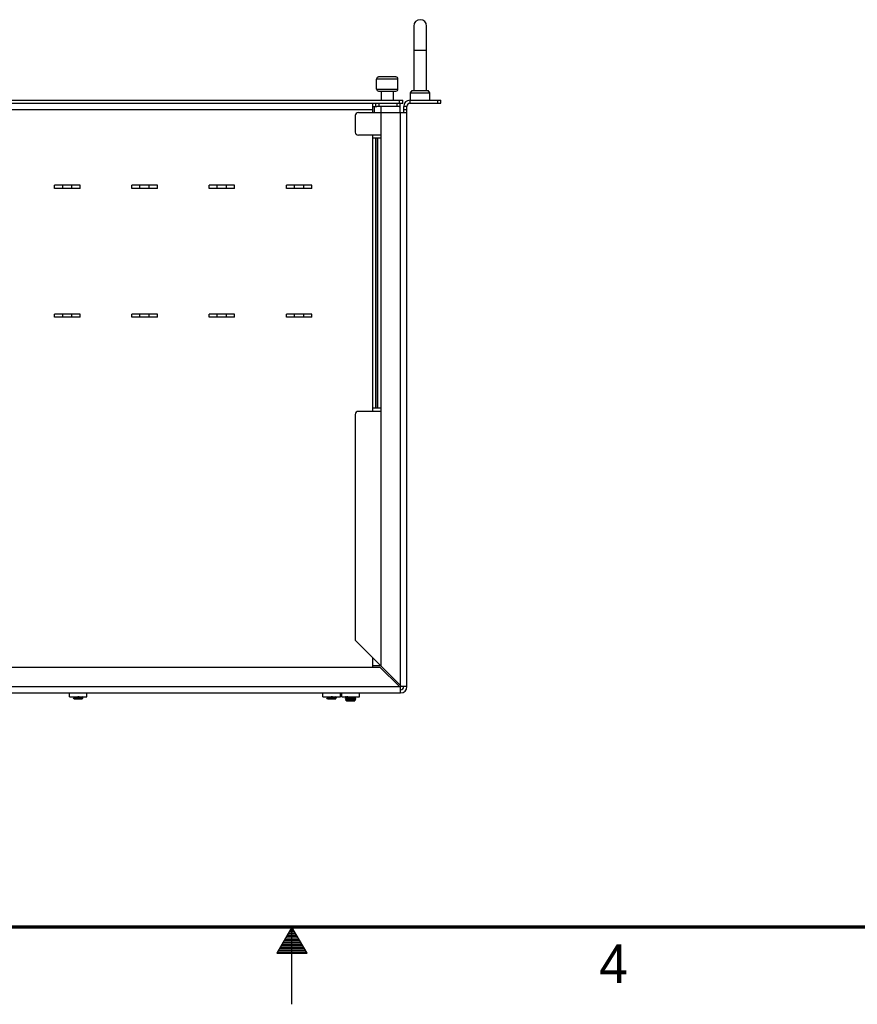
# Model space of a CAD drawing. Header units: inches. Extents: x 0 to 34, y 0 to 22.
# Tile 3 of 28: x 15.2 to 20.7, y 0 to 6.4. Entities that reach past the tile are written whole.
import ezdxf

# ---------------------------------------------------------------- set-up
doc = ezdxf.new("R2010")
doc.units = ezdxf.units.IN
doc.header["$LTSCALE"] = 1.87
doc.header["$MEASUREMENT"] = 0
doc.layers.get('0').update_dxf_attribs({"linetype": 'CONTINUOUS'})
doc.layers.add('02___PRT_ALL_AXES', color=7, linetype='CONTINUOUS')
doc.styles.add('TEXTSTYLE_2', font='txt')

msp = doc.modelspace()

# ---------------------------------------------------------------- linework, layer by layer
at = {"color": 7, "linetype": 'CONTINUOUS'}
for p, q in [((17.7889, 6.327), (17.7889, 5.9103)), ((17.8723, 5.9103), (17.8723, 6.327)), ((17.7889, 6.1706), (17.8723, 6.1706)), ((17.6736, 5.998), (17.5609, 5.998)), ((17.6867, 5.9848), (17.5478, 5.9848)), ((17.5478, 5.9202), (17.5478, 5.9848)), ((17.6867, 5.9202), (17.6867, 5.9848)), ((17.5478, 5.9202), (17.6867, 5.9202)), ((17.5609, 5.907), (17.6736, 5.907)), ((17.7681, 5.8946), (17.7784, 5.9103)), ((17.7681, 5.8946), (17.8931, 5.8946)), ((17.7681, 5.848), (17.7681, 5.8946)), ((17.7784, 5.9103), (17.8828, 5.9103)), ((17.8931, 5.8946), (17.8828, 5.9103)), ((17.8931, 5.848), (17.8931, 5.8946)), ((11.8773, 5.828), (17.7173, 5.828)), ((17.5239, 5.808), (17.5339, 5.808)), ((17.5439, 5.808), (17.5439, 5.828)), ((17.6953, 5.808), (17.5492, 5.808)), ((17.5639, 5.808), (17.5639, 5.828)), ((17.6806, 5.808), (17.6806, 5.828)), ((17.6973, 5.828), (17.6973, 5.848)), ((17.7006, 5.808), (17.7006, 5.828)), ((17.7173, 5.828), (17.7173, 5.848)), ((17.7439, 5.808), (17.7239, 5.808)), ((17.7239, 5.768), (17.7239, 5.808)), ((17.7639, 5.848), (17.9639, 5.848)), ((17.7639, 5.848), (17.7639, 5.828)), ((17.9439, 5.828), (17.9439, 5.848)), ((17.9639, 5.828), (17.9639, 5.848)), ((17.7239, 5.788), (17.7439, 5.788)), ((17.5773, 2.1888), (17.5239, 2.1888)), ((15.5602, 1.9884), (15.5602, 2.0146)), ((15.5602, 1.9884), (15.6743, 1.9884)), ((15.586, 1.9884), (15.5912, 1.9854)), ((15.5865, 1.9814), (15.5866, 1.9815)), ((15.591, 1.9769), (15.5865, 1.9814)), ((15.5914, 1.9843), (15.5866, 1.9815)), ((15.591, 1.9769), (15.6435, 1.9769)), ((15.5913, 1.9854), (15.5913, 1.9842)), ((15.63, 1.9835), (15.6477, 1.9835)), ((15.6431, 1.98), (15.6499, 1.984)), ((15.6432, 1.9789), (15.6432, 1.9801)), ((15.6446, 1.9782), (15.6433, 1.9789)), ((15.6435, 1.9769), (15.6447, 1.978)), ((15.6447, 1.978), (15.6446, 1.9782)), ((15.6499, 1.9856), (15.6451, 1.9884)), ((15.6499, 1.984), (15.6477, 1.9835)), ((15.6501, 1.9854), (15.6499, 1.9856)), ((15.6501, 1.9841), (15.6499, 1.984)), ((15.6501, 1.9841), (15.6501, 1.9854)), ((15.6743, 1.9884), (15.6743, 2.0146)), ((17.2005, 1.9884), (17.2005, 2.0146)), ((17.2005, 1.9884), (17.3147, 1.9884)), ((17.2263, 1.9884), (17.2316, 1.9854)), ((17.2318, 1.9843), (17.2269, 1.9815)), ((17.2269, 1.9814), (17.2269, 1.9815)), ((17.2313, 1.9769), (17.2269, 1.9814)), ((17.2313, 1.9769), (17.2838, 1.9769)), ((17.2316, 1.9854), (17.2316, 1.9842)), ((17.2703, 1.9835), (17.288, 1.9835)), ((17.2834, 1.98), (17.2903, 1.984)), ((17.2836, 1.9789), (17.2836, 1.9801)), ((17.285, 1.9782), (17.2836, 1.9789)), ((17.2838, 1.9769), (17.285, 1.978)), ((17.285, 1.978), (17.285, 1.9782)), ((17.2903, 1.9856), (17.2854, 1.9884)), ((17.2903, 1.984), (17.288, 1.9835)), ((17.2904, 1.9854), (17.2903, 1.9856)), ((17.2904, 1.9841), (17.2903, 1.984)), ((17.2904, 1.9841), (17.2904, 1.9854)), ((17.3147, 1.9884), (17.3147, 2.0146)), ((17.3235, 1.9884), (17.3235, 2.0146)), ((17.3235, 1.9884), (17.4377, 1.9884)), ((17.3478, 1.9881), (17.3479, 1.9882)), ((17.3478, 1.9867), (17.3478, 1.9881)), ((17.3478, 1.9867), (17.3479, 1.9866)), ((17.3478, 1.9776), (17.3479, 1.9777)), ((17.3478, 1.9762), (17.3478, 1.9776)), ((17.3478, 1.9762), (17.3479, 1.9761)), ((17.3482, 1.9884), (17.3479, 1.9882)), ((17.3479, 1.9882), (17.3484, 1.9884)), ((17.3479, 1.9866), (17.3546, 1.9827)), ((17.3548, 1.9817), (17.3479, 1.9777)), ((17.3479, 1.9761), (17.3546, 1.9722)), ((17.3546, 1.9828), (17.3546, 1.9816)), ((17.4064, 1.9878), (17.4073, 1.9884)), ((17.4064, 1.9774), (17.4133, 1.9813)), ((17.4066, 1.9879), (17.4066, 1.9867)), ((17.4133, 1.983), (17.4066, 1.9868)), ((17.4066, 1.9775), (17.4066, 1.9762)), ((17.4133, 1.9725), (17.4066, 1.9763)), ((17.4134, 1.9828), (17.4133, 1.983)), ((17.4133, 1.9813), (17.4134, 1.9815)), ((17.4134, 1.9828), (17.4134, 1.9815)), ((17.4377, 1.9884), (17.4377, 2.0146)), ((17.3548, 1.9712), (17.3499, 1.9684)), ((17.3499, 1.9683), (17.3499, 1.9684)), ((17.3543, 1.9638), (17.3499, 1.9683)), ((17.3543, 1.9638), (17.4068, 1.9638)), ((17.3546, 1.9723), (17.3546, 1.9711)), ((17.3933, 1.9703), (17.411, 1.9703)), ((17.4064, 1.9669), (17.4133, 1.9708)), ((17.4066, 1.9657), (17.4066, 1.967)), ((17.408, 1.965), (17.4066, 1.9658)), ((17.4068, 1.9638), (17.408, 1.9649)), ((17.408, 1.9649), (17.408, 1.965)), ((17.4133, 1.9708), (17.411, 1.9703)), ((17.4134, 1.9723), (17.4133, 1.9725)), ((17.4134, 1.971), (17.4133, 1.9708)), ((17.4134, 1.971), (17.4134, 1.9723))]:
    msp.add_line(p, q, dxfattribs=at)
at = {"color": 3, "linetype": 'CONTINUOUS'}
for p, q in [((11.8773, 5.848), (17.7173, 5.848)), ((17.5239, 5.768), (17.5239, 5.828)), ((17.5339, 5.808), (17.5492, 5.808)), ((17.5339, 5.768), (17.5339, 5.808)), ((17.5773, 2.1884), (17.5773, 5.808)), ((17.6953, 5.808), (17.7006, 5.808)), ((17.7006, 5.768), (17.7006, 5.808)), ((17.7439, 2.0546), (17.7439, 5.808)), ((17.7639, 5.828), (17.9639, 5.828)), ((12.0706, 5.788), (17.5239, 5.788)), ((17.4106, 5.748), (17.4106, 5.6413)), ((17.4306, 5.768), (17.7439, 5.768)), ((17.7039, 2.0617), (17.7039, 5.768)), ((17.5773, 5.6213), (17.4306, 5.6213)), ((17.5239, 3.835), (17.5239, 5.6213)), ((17.5773, 5.6013), (17.5239, 5.6013)), ((17.5407, 5.6013), (17.5407, 3.855)), ((17.5438, 5.6013), (17.5438, 3.855)), ((17.5555, 3.855), (17.5555, 5.6013)), ((15.4646, 5.2776), (15.4646, 5.2983)), ((15.6299, 5.2983), (15.4646, 5.2983)), ((15.5173, 5.2776), (15.5173, 5.2983)), ((15.5773, 5.2776), (15.5773, 5.2983)), ((15.6299, 5.2776), (15.6299, 5.2983)), ((15.9646, 5.2776), (15.9646, 5.2983)), ((16.1299, 5.2983), (15.9646, 5.2983)), ((16.0173, 5.2776), (16.0173, 5.2983)), ((16.0773, 5.2776), (16.0773, 5.2983)), ((16.1299, 5.2776), (16.1299, 5.2983)), ((16.6299, 5.2983), (16.4646, 5.2983)), ((16.4646, 5.2776), (16.4646, 5.2983)), ((16.5173, 5.2776), (16.5173, 5.2983)), ((16.5773, 5.2776), (16.5773, 5.2983)), ((16.6299, 5.2776), (16.6299, 5.2983)), ((17.1299, 5.2983), (16.9646, 5.2983)), ((16.9646, 5.2776), (16.9646, 5.2983)), ((17.0173, 5.2776), (17.0173, 5.2983)), ((17.0773, 5.2776), (17.0773, 5.2983)), ((17.1299, 5.2776), (17.1299, 5.2983)), ((15.6299, 5.2776), (15.4646, 5.2776)), ((16.1299, 5.2776), (15.9646, 5.2776)), ((16.6299, 5.2776), (16.4646, 5.2776)), ((17.1299, 5.2776), (16.9646, 5.2776)), ((15.6299, 4.465), (15.4646, 4.465)), ((15.4646, 4.4443), (15.4646, 4.465)), ((15.5173, 4.4443), (15.5173, 4.465)), ((15.5773, 4.4443), (15.5773, 4.465)), ((15.6299, 4.4443), (15.6299, 4.465)), ((16.1299, 4.465), (15.9646, 4.465)), ((15.9646, 4.4443), (15.9646, 4.465)), ((16.0173, 4.4443), (16.0173, 4.465)), ((16.0773, 4.4443), (16.0773, 4.465)), ((16.1299, 4.4443), (16.1299, 4.465)), ((16.6299, 4.465), (16.4646, 4.465)), ((16.4646, 4.4443), (16.4646, 4.465)), ((16.5173, 4.4443), (16.5173, 4.465)), ((16.5773, 4.4443), (16.5773, 4.465)), ((16.6299, 4.4443), (16.6299, 4.465)), ((17.1299, 4.465), (16.9646, 4.465)), ((16.9646, 4.4443), (16.9646, 4.465)), ((17.0173, 4.4443), (17.0173, 4.465)), ((17.0773, 4.4443), (17.0773, 4.465)), ((17.1299, 4.4443), (17.1299, 4.465)), ((15.6299, 4.4443), (15.4646, 4.4443)), ((16.1299, 4.4443), (15.9646, 4.4443)), ((16.6299, 4.4443), (16.4646, 4.4443)), ((17.1299, 4.4443), (16.9646, 4.4443)), ((17.5773, 3.835), (17.4306, 3.835)), ((17.5773, 3.855), (17.5239, 3.855)), ((17.4106, 3.815), (17.4106, 2.355)), ((17.4106, 2.355), (17.7039, 2.0617)), ((17.5239, 2.1813), (17.5239, 2.2417)), ((12.0243, 2.1813), (17.5702, 2.1813)), ((17.5702, 2.1813), (17.6969, 2.0546)), ((11.8977, 2.0546), (17.6969, 2.0546)), ((17.698, 2.0537), (17.6969, 2.0546)), ((17.6992, 2.053), (17.698, 2.0537)), ((17.7039, 2.0616), (17.7049, 2.0605)), ((17.7039, 2.0146), (17.7039, 2.0537)), ((17.7439, 2.0546), (17.7049, 2.0546)), ((11.8906, 2.0146), (17.7039, 2.0146))]:
    msp.add_line(p, q, dxfattribs=at)
at = {"color": 2, "linetype": 'CONTINUOUS'}
for p, q in [((17, 0.5), (16.902, 0.3303)), ((16.9712, 0.45), (17.0289, 0.45)), ((16.9769, 0.46), (17.0231, 0.46)), ((16.9827, 0.47), (17.0173, 0.47)), ((16.9885, 0.48), (17.0116, 0.48)), ((16.9942, 0.49), (17.0058, 0.49)), ((17.098, 0.3303), (17, 0.5)), ((17, 0), (17, 0.5)), ((16.9365, 0.39), (17.0635, 0.39)), ((16.9423, 0.4), (17.0578, 0.4)), ((16.9481, 0.41), (17.052, 0.41)), ((16.9538, 0.42), (17.0462, 0.42)), ((16.9596, 0.43), (17.0404, 0.43)), ((16.9654, 0.44), (17.0347, 0.44)), ((16.902, 0.3303), (17.098, 0.3303)), ((16.9076, 0.34), (17.0924, 0.34)), ((16.9134, 0.35), (17.0866, 0.35)), ((16.9192, 0.36), (17.0808, 0.36)), ((16.925, 0.37), (17.0751, 0.37)), ((16.9307, 0.38), (17.0693, 0.38))]:
    msp.add_line(p, q, dxfattribs=at)
at = {"color": 7, "linetype": 'CONTINUOUS', "const_width": 0.02}
msp.add_lwpolyline([(0.5, 0.5), (33.5, 0.5)], dxfattribs=at)
at = {"color": 7, "linetype": 'CONTINUOUS'}
for centre, radius, start, end in [((17.8306, 6.327), 0.0417, 0, 180), ((17.5609, 5.9848), 0.0131, 90, 180), ((17.6736, 5.9848), 0.0131, 0, 90), ((17.5609, 5.9202), 0.0131, 180, 270), ((17.6736, 5.9202), 0.0131, 270, 360), ((17.7639, 5.808), 0.04, 90, 180), ((17.7039, 2.0546), 0.02, 270, 360), ((15.5866, 2.54), 0.5646, 274.14226, 274.36247), ((17.2269, 2.54), 0.5646, 274.14226, 274.36247), ((17.3499, 2.5269), 0.5646, 274.14226, 274.36247)]:
    msp.add_arc(centre, radius, start, end, dxfattribs=at)
at = {"color": 3, "linetype": 'CONTINUOUS'}
for centre, radius, start, end in [((17.7639, 5.808), 0.02, 90, 180), ((17.4306, 5.748), 0.02, 90, 180), ((17.4306, 5.6413), 0.02, 180, 270), ((17.4306, 3.815), 0.02, 90, 180), ((17.7039, 2.0546), 0.04, 270, 360)]:
    msp.add_arc(centre, radius, start, end, dxfattribs=at)
at = {"color": 7, "linetype": 'CONTINUOUS'}
for points, knots in [([(17.7039, 2.0542), (17.7032, 2.0539), (17.7015, 2.0536), (17.6999, 2.0537), (17.6991, 2.0538)], [0, 0, 0, 0, 0.493901, 1, 1, 1, 1]), ([(15.5866, 1.9815), (15.5867, 1.9816), (15.5872, 1.9816), (15.5881, 1.9818), (15.5894, 1.9819), (15.5911, 1.982), (15.5932, 1.9821), (15.5967, 1.9823), (15.6017, 1.9825), (15.6083, 1.9828), (15.6154, 1.983), (15.6227, 1.9832), (15.6276, 1.9834), (15.63, 1.9835)], [0, 0, 0, 0, 0.010879, 0.031736, 0.062413, 0.102465, 0.151122, 0.207671, 0.341264, 0.495967, 0.663352, 0.834337, 1, 1, 1, 1]), ([(15.6227, 1.9884), (15.6209, 1.9883), (15.6171, 1.988), (15.6115, 1.9877), (15.6061, 1.9873), (15.6012, 1.9869), (15.5976, 1.9866), (15.5953, 1.9864), (15.5939, 1.9862), (15.5928, 1.986), (15.592, 1.9859), (15.5915, 1.9857), (15.5913, 1.9855), (15.5913, 1.9854)], [0, 0, 0, 0, 0.178097, 0.356385, 0.531507, 0.689599, 0.818966, 0.870526, 0.91333, 0.948416, 0.974779, 0.991742, 1, 1, 1, 1]), ([(15.5914, 1.9843), (15.5917, 1.9845), (15.5924, 1.9846), (15.5937, 1.9849), (15.5955, 1.9851), (15.5979, 1.9853), (15.6007, 1.9856), (15.6052, 1.9859), (15.6114, 1.9864), (15.619, 1.9868), (15.6264, 1.9873), (15.6331, 1.9878), (15.6372, 1.9882), (15.6389, 1.9884)], [0, 0, 0, 0, 0.017045, 0.045478, 0.08387, 0.133085, 0.193064, 0.262254, 0.418557, 0.580076, 0.741791, 0.888527, 1, 1, 1, 1]), ([(15.6477, 1.9835), (15.6465, 1.9832), (15.6439, 1.9827), (15.6395, 1.982), (15.6343, 1.9812), (15.6286, 1.9803), (15.6226, 1.9795), (15.6147, 1.9785), (15.6088, 1.9776), (15.6051, 1.9769)], [0, 0, 0, 0, 0.082337, 0.186545, 0.30924, 0.445227, 0.588789, 0.73386, 1, 1, 1, 1]), ([(15.6072, 1.9769), (15.6111, 1.9772), (15.6169, 1.9775), (15.6247, 1.978), (15.6301, 1.9784), (15.6349, 1.9788), (15.6383, 1.9791), (15.6404, 1.9794), (15.6416, 1.9795), (15.6424, 1.9797), (15.6429, 1.9799), (15.6431, 1.98)], [0, 0, 0, 0, 0.324349, 0.487802, 0.644312, 0.780535, 0.886399, 0.92667, 0.959548, 0.984229, 1, 1, 1, 1]), ([(15.6432, 1.9789), (15.6432, 1.9787), (15.6428, 1.9785), (15.6422, 1.9784), (15.641, 1.9781), (15.6394, 1.9779), (15.6375, 1.9777), (15.6341, 1.9774), (15.6314, 1.9772), (15.6295, 1.9771)], [0, 0, 0, 0, 0.024591, 0.079276, 0.164322, 0.276111, 0.415933, 0.585395, 1, 1, 1, 1]), ([(15.6295, 1.9769), (15.6305, 1.9769), (15.6325, 1.977), (15.6354, 1.9772), (15.638, 1.9773), (15.6402, 1.9775), (15.6419, 1.9776), (15.6431, 1.9777), (15.6439, 1.9778), (15.6442, 1.9779), (15.6445, 1.978), (15.6446, 1.978), (15.6447, 1.978)], [0, 0, 0, 0, 0.208478, 0.398917, 0.567443, 0.711008, 0.827304, 0.91488, 0.947525, 0.972557, 0.989956, 1, 1, 1, 1]), ([(15.63, 1.9835), (15.6314, 1.9835), (15.6342, 1.9837), (15.6382, 1.984), (15.6416, 1.9842), (15.6445, 1.9844), (15.6467, 1.9846), (15.6484, 1.9849), (15.6495, 1.9851), (15.6499, 1.9852), (15.6501, 1.9854), (15.6501, 1.9854)], [0, 0, 0, 0, 0.215565, 0.412007, 0.583375, 0.725497, 0.837679, 0.922866, 0.977175, 0.992128, 1, 1, 1, 1]), ([(17.2269, 1.9815), (17.227, 1.9816), (17.2275, 1.9816), (17.2284, 1.9818), (17.2297, 1.9819), (17.2314, 1.982), (17.2335, 1.9821), (17.237, 1.9823), (17.242, 1.9825), (17.2486, 1.9828), (17.2557, 1.983), (17.263, 1.9832), (17.2679, 1.9834), (17.2703, 1.9835)], [0, 0, 0, 0, 0.010879, 0.031736, 0.062413, 0.102465, 0.151122, 0.207671, 0.341264, 0.495967, 0.663352, 0.834337, 1, 1, 1, 1]), ([(17.2631, 1.9884), (17.2612, 1.9883), (17.2574, 1.988), (17.2518, 1.9877), (17.2464, 1.9873), (17.2415, 1.9869), (17.238, 1.9866), (17.2356, 1.9864), (17.2343, 1.9862), (17.2332, 1.986), (17.2324, 1.9859), (17.2319, 1.9857), (17.2316, 1.9855), (17.2316, 1.9854)], [0, 0, 0, 0, 0.178097, 0.356385, 0.531507, 0.689599, 0.818966, 0.870526, 0.91333, 0.948416, 0.974779, 0.991742, 1, 1, 1, 1]), ([(17.2318, 1.9843), (17.232, 1.9845), (17.2327, 1.9846), (17.234, 1.9849), (17.2359, 1.9851), (17.2382, 1.9853), (17.241, 1.9856), (17.2455, 1.9859), (17.2517, 1.9864), (17.2593, 1.9868), (17.2668, 1.9873), (17.2734, 1.9878), (17.2775, 1.9882), (17.2793, 1.9884)], [0, 0, 0, 0, 0.017045, 0.045478, 0.08387, 0.133085, 0.193064, 0.262254, 0.418557, 0.580076, 0.741791, 0.888527, 1, 1, 1, 1]), ([(17.288, 1.9835), (17.2869, 1.9832), (17.2842, 1.9827), (17.2798, 1.982), (17.2747, 1.9812), (17.269, 1.9803), (17.2629, 1.9795), (17.255, 1.9785), (17.2491, 1.9776), (17.2454, 1.9769)], [0, 0, 0, 0, 0.082337, 0.186545, 0.30924, 0.445227, 0.588789, 0.73386, 1, 1, 1, 1]), ([(17.2475, 1.9769), (17.2514, 1.9772), (17.2573, 1.9775), (17.265, 1.978), (17.2705, 1.9784), (17.2752, 1.9788), (17.2786, 1.9791), (17.2808, 1.9794), (17.2819, 1.9795), (17.2828, 1.9797), (17.2832, 1.9799), (17.2834, 1.98)], [0, 0, 0, 0, 0.324349, 0.487802, 0.644312, 0.780535, 0.886399, 0.92667, 0.959548, 0.984229, 1, 1, 1, 1]), ([(17.2836, 1.9789), (17.2836, 1.9787), (17.2832, 1.9785), (17.2825, 1.9784), (17.2813, 1.9781), (17.2798, 1.9779), (17.2778, 1.9777), (17.2745, 1.9774), (17.2718, 1.9772), (17.2698, 1.9771)], [0, 0, 0, 0, 0.024591, 0.079276, 0.164322, 0.276111, 0.415933, 0.585395, 1, 1, 1, 1]), ([(17.2698, 1.9769), (17.2709, 1.9769), (17.2729, 1.977), (17.2758, 1.9772), (17.2783, 1.9773), (17.2805, 1.9775), (17.2823, 1.9776), (17.2835, 1.9777), (17.2842, 1.9778), (17.2846, 1.9779), (17.2848, 1.978), (17.285, 1.978), (17.285, 1.978)], [0, 0, 0, 0, 0.208478, 0.398917, 0.567443, 0.711008, 0.827304, 0.91488, 0.947525, 0.972557, 0.989956, 1, 1, 1, 1]), ([(17.2703, 1.9835), (17.2718, 1.9835), (17.2745, 1.9837), (17.2785, 1.984), (17.2819, 1.9842), (17.2848, 1.9844), (17.2871, 1.9846), (17.2888, 1.9849), (17.2898, 1.9851), (17.2903, 1.9852), (17.2904, 1.9854), (17.2904, 1.9854)], [0, 0, 0, 0, 0.215565, 0.412007, 0.583375, 0.725497, 0.837679, 0.922866, 0.977175, 0.992128, 1, 1, 1, 1]), ([(17.3626, 1.9884), (17.3615, 1.9883), (17.3594, 1.9882), (17.3565, 1.988), (17.354, 1.9878), (17.3519, 1.9876), (17.3502, 1.9874), (17.349, 1.9872), (17.3482, 1.987), (17.3479, 1.9869), (17.3478, 1.9868), (17.3478, 1.9867)], [0, 0, 0, 0, 0.221451, 0.418164, 0.586753, 0.725512, 0.837897, 0.92262, 0.976357, 0.991407, 1, 1, 1, 1]), ([(17.3806, 1.9789), (17.3785, 1.9788), (17.3744, 1.9786), (17.3683, 1.9782), (17.3626, 1.9779), (17.3576, 1.9776), (17.3541, 1.9773), (17.3518, 1.9771), (17.3504, 1.9769), (17.3493, 1.9768), (17.3485, 1.9766), (17.3481, 1.9765), (17.3478, 1.9763), (17.3478, 1.9762)], [0, 0, 0, 0, 0.189636, 0.378216, 0.554263, 0.707185, 0.829315, 0.877682, 0.918772, 0.952133, 0.976939, 0.9927, 1, 1, 1, 1]), ([(17.3479, 1.9777), (17.3481, 1.9778), (17.3484, 1.9779), (17.3491, 1.9781), (17.3501, 1.9782), (17.3518, 1.9784), (17.3546, 1.9786), (17.3586, 1.9789), (17.3635, 1.9793), (17.3689, 1.9796), (17.3747, 1.9799), (17.3786, 1.9801), (17.3806, 1.9802)], [0, 0, 0, 0, 0.013978, 0.036056, 0.065917, 0.102913, 0.197016, 0.320925, 0.471154, 0.640615, 0.820126, 1, 1, 1, 1]), ([(17.4064, 1.9878), (17.4063, 1.9878), (17.4059, 1.9877), (17.405, 1.9874), (17.4032, 1.9872), (17.4006, 1.9869), (17.3972, 1.9866), (17.3932, 1.9863), (17.3887, 1.9859), (17.3839, 1.9856), (17.3792, 1.9853), (17.3744, 1.985), (17.3698, 1.9847), (17.3656, 1.9844), (17.3619, 1.9841), (17.3589, 1.9838), (17.3569, 1.9835), (17.3557, 1.9833), (17.3551, 1.9832), (17.3548, 1.983), (17.3546, 1.9829), (17.3546, 1.9828)], [0, 0, 0, 0, 0.008408, 0.02094, 0.057375, 0.108074, 0.17418, 0.253299, 0.34135, 0.433296, 0.524462, 0.61652, 0.706776, 0.790071, 0.861836, 0.918898, 0.960914, 0.976633, 0.988383, 0.996005, 1, 1, 1, 1]), ([(17.4064, 1.9774), (17.4063, 1.9773), (17.4059, 1.9772), (17.405, 1.9769), (17.4032, 1.9767), (17.4006, 1.9764), (17.3972, 1.9761), (17.3932, 1.9758), (17.3887, 1.9754), (17.3839, 1.9751), (17.3792, 1.9748), (17.3744, 1.9745), (17.3698, 1.9742), (17.3656, 1.9739), (17.3619, 1.9736), (17.3589, 1.9733), (17.3569, 1.973), (17.3557, 1.9728), (17.3551, 1.9727), (17.3548, 1.9725), (17.3546, 1.9724), (17.3546, 1.9723)], [0, 0, 0, 0, 0.008408, 0.02094, 0.057375, 0.108074, 0.17418, 0.253299, 0.34135, 0.433296, 0.524462, 0.61652, 0.706776, 0.790071, 0.861836, 0.918898, 0.960914, 0.976633, 0.988383, 0.996005, 1, 1, 1, 1]), ([(17.3548, 1.9817), (17.3549, 1.9818), (17.3552, 1.9819), (17.3562, 1.9821), (17.3579, 1.9824), (17.3606, 1.9826), (17.364, 1.983), (17.368, 1.9833), (17.3725, 1.9836), (17.3772, 1.9839), (17.382, 1.9842), (17.3868, 1.9845), (17.3914, 1.9848), (17.3956, 1.9851), (17.3993, 1.9855), (17.4023, 1.9858), (17.4043, 1.986), (17.4054, 1.9862), (17.406, 1.9864), (17.4064, 1.9865), (17.4066, 1.9867), (17.4066, 1.9867)], [0, 0, 0, 0, 0.008408, 0.02094, 0.057375, 0.108074, 0.17418, 0.253299, 0.34135, 0.433296, 0.524462, 0.61652, 0.706776, 0.790071, 0.861836, 0.918898, 0.960914, 0.976633, 0.988383, 0.996005, 1, 1, 1, 1]), ([(17.3548, 1.9712), (17.3549, 1.9713), (17.3552, 1.9714), (17.3562, 1.9716), (17.3579, 1.9719), (17.3606, 1.9721), (17.364, 1.9725), (17.368, 1.9728), (17.3725, 1.9731), (17.3772, 1.9734), (17.382, 1.9737), (17.3868, 1.974), (17.3914, 1.9743), (17.3956, 1.9746), (17.3993, 1.975), (17.4023, 1.9753), (17.4043, 1.9755), (17.4054, 1.9757), (17.406, 1.9759), (17.4064, 1.976), (17.4066, 1.9762), (17.4066, 1.9762)], [0, 0, 0, 0, 0.008408, 0.02094, 0.057375, 0.108074, 0.17418, 0.253299, 0.34135, 0.433296, 0.524462, 0.61652, 0.706776, 0.790071, 0.861836, 0.918898, 0.960914, 0.976633, 0.988383, 0.996005, 1, 1, 1, 1]), ([(17.4134, 1.9828), (17.4134, 1.9827), (17.4131, 1.9826), (17.4127, 1.9824), (17.4118, 1.9823), (17.4108, 1.9821), (17.4094, 1.982), (17.4071, 1.9818), (17.4036, 1.9815), (17.3986, 1.9811), (17.3929, 1.9808), (17.3868, 1.9805), (17.3827, 1.9803), (17.3806, 1.9802)], [0, 0, 0, 0, 0.007309, 0.023054, 0.047865, 0.081229, 0.122313, 0.17068, 0.292813, 0.445734, 0.621782, 0.810364, 1, 1, 1, 1]), ([(17.3806, 1.9789), (17.3826, 1.979), (17.3865, 1.9791), (17.3923, 1.9795), (17.3977, 1.9798), (17.4025, 1.9801), (17.4066, 1.9804), (17.4093, 1.9806), (17.4111, 1.9808), (17.412, 1.981), (17.4127, 1.9811), (17.4131, 1.9813), (17.4133, 1.9813)], [0, 0, 0, 0, 0.179877, 0.35939, 0.528853, 0.679074, 0.802994, 0.897092, 0.934095, 0.963958, 0.986046, 1, 1, 1, 1]), ([(17.3499, 1.9684), (17.35, 1.9684), (17.3505, 1.9685), (17.3514, 1.9686), (17.3527, 1.9688), (17.3544, 1.9689), (17.3565, 1.969), (17.36, 1.9692), (17.365, 1.9694), (17.3716, 1.9696), (17.3787, 1.9699), (17.386, 1.9701), (17.3909, 1.9702), (17.3933, 1.9703)], [0, 0, 0, 0, 0.010879, 0.031736, 0.062413, 0.102465, 0.151122, 0.207671, 0.341264, 0.495967, 0.663352, 0.834337, 1, 1, 1, 1]), ([(17.411, 1.9703), (17.4099, 1.9701), (17.4072, 1.9696), (17.4028, 1.9688), (17.3977, 1.968), (17.392, 1.9672), (17.3859, 1.9664), (17.378, 1.9654), (17.3721, 1.9645), (17.3684, 1.9638)], [0, 0, 0, 0, 0.082337, 0.186545, 0.30924, 0.445227, 0.588789, 0.73386, 1, 1, 1, 1]), ([(17.3705, 1.9638), (17.3744, 1.9641), (17.3803, 1.9644), (17.388, 1.9649), (17.3935, 1.9653), (17.3982, 1.9657), (17.4016, 1.966), (17.4038, 1.9663), (17.4049, 1.9664), (17.4058, 1.9666), (17.4062, 1.9668), (17.4064, 1.9669)], [0, 0, 0, 0, 0.324349, 0.487802, 0.644312, 0.780535, 0.886399, 0.92667, 0.959548, 0.984229, 1, 1, 1, 1]), ([(17.4066, 1.9657), (17.4066, 1.9656), (17.4062, 1.9654), (17.4055, 1.9652), (17.4043, 1.965), (17.4028, 1.9648), (17.4008, 1.9646), (17.3975, 1.9643), (17.3948, 1.9641), (17.3928, 1.9639)], [0, 0, 0, 0, 0.024591, 0.079276, 0.164322, 0.276111, 0.415933, 0.585395, 1, 1, 1, 1]), ([(17.3928, 1.9638), (17.3939, 1.9638), (17.3959, 1.9639), (17.3988, 1.9641), (17.4013, 1.9642), (17.4035, 1.9643), (17.4053, 1.9645), (17.4065, 1.9646), (17.4072, 1.9647), (17.4076, 1.9648), (17.4078, 1.9648), (17.408, 1.9649), (17.408, 1.9649)], [0, 0, 0, 0, 0.208478, 0.398917, 0.567443, 0.711008, 0.827304, 0.91488, 0.947525, 0.972557, 0.989956, 1, 1, 1, 1]), ([(17.3933, 1.9703), (17.3948, 1.9704), (17.3975, 1.9706), (17.4015, 1.9708), (17.4049, 1.9711), (17.4078, 1.9713), (17.4101, 1.9715), (17.4118, 1.9717), (17.4128, 1.972), (17.4133, 1.9721), (17.4134, 1.9722), (17.4134, 1.9723)], [0, 0, 0, 0, 0.215565, 0.412007, 0.583375, 0.725497, 0.837679, 0.922866, 0.977175, 0.992128, 1, 1, 1, 1])]:
    msp.add_open_spline(points, degree=3, knots=knots, dxfattribs=at)
at = {"color": 3, "linetype": 'CONTINUOUS'}
for points, knots in [([(17.7039, 2.0537), (17.7033, 2.0532), (17.7017, 2.0525), (17.6999, 2.0527), (17.6992, 2.053)], [0, 0, 0, 0, 0.502234, 1, 1, 1, 1]), ([(17.7058, 2.0569), (17.7058, 2.0567), (17.7056, 2.0559), (17.7052, 2.0551), (17.7048, 2.0546)], [0, 0, 0, 0, 0.246819, 1, 1, 1, 1]), ([(17.7049, 2.0605), (17.7053, 2.06), (17.7059, 2.0588), (17.7059, 2.0575), (17.7058, 2.0569)], [0, 0, 0, 0, 0.511006, 1, 1, 1, 1])]:
    msp.add_open_spline(points, degree=3, knots=knots, dxfattribs=at)
at = {"layer": '02___PRT_ALL_AXES', "color": 7, "linetype": 'CONTINUOUS'}
for p, q in [((17.5779, 5.907), (17.5779, 5.848)), ((17.6566, 5.907), (17.6566, 5.848))]:
    msp.add_line(p, q, dxfattribs=at)

# ---------------------------------------------------------------- texts
at = {"color": 2, "linetype": 'CONTINUOUS', "insert": (18.9884, 0.3869), "char_height": 0.25, "width": 0.25, "attachment_point": 1, "line_spacing_factor": 0.9, "style": 'TEXTSTYLE_2'}
msp.add_mtext('4', dxfattribs=at)

doc.saveas('drawing.dxf')
